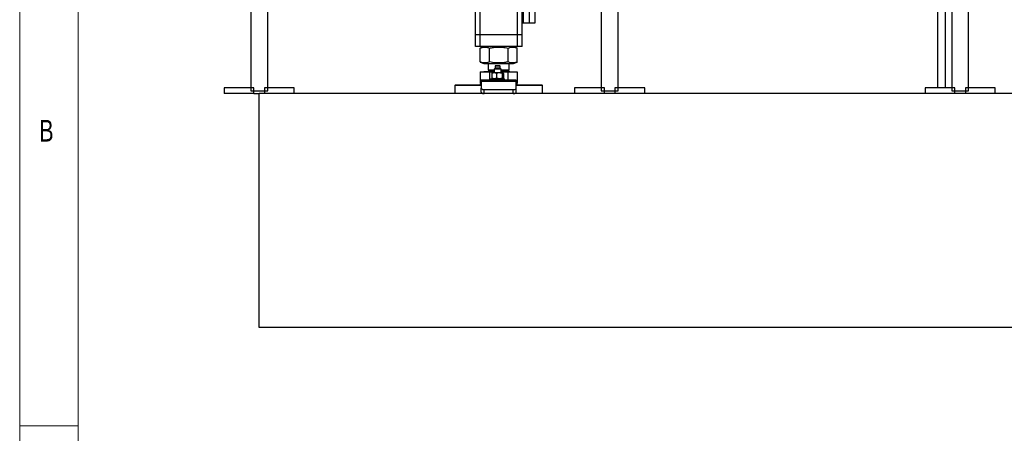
# Model space of a CAD drawing. Header units: millimetres. Extents: x 5 to 589, y 5 to 415.
# Tile 4 of 67: x 5 to 89, y 309 to 345. Entities that reach past the tile are written whole.
import ezdxf

# ---------------------------------------------------------------- set-up
doc = ezdxf.new("R2010")
doc.units = ezdxf.units.MM
doc.layers.add('NOTES', color=6, linetype='Continuous')
doc.layers.add('TRAIT-FORT', color=4, linetype='Continuous', lineweight=25)
doc.styles.add('SLDTEXTSTYLE0', font='TXT', dxfattribs={"width": 0.75})

msp = doc.modelspace()

# ---------------------------------------------------------------- linework, layer by layer
at = {"color": 7, "linetype": 'Continuous', "lineweight": 18}
for p, q in [((5, 415), (5, 5)), ((10, 410), (10, 10)), ((5, 310), (10, 310))]:
    msp.add_line(p, q, dxfattribs=at)
at = {"layer": 'TRAIT-FORT', "color": 4, "linetype": 'Continuous', "lineweight": 25}
for p, q in [((44, 343.437), (44, 382.937)), ((44.4, 343.437), (44.4, 382.937)), ((47.6, 343.437), (47.6, 382.937)), ((24.775, 381.242), (24.775, 338.667)), ((26.225, 338.667), (26.225, 381.242)), ((54.775, 381.242), (54.775, 338.667)), ((56.225, 338.667), (56.225, 381.242)), ((84.775, 381.242), (84.775, 338.667)), ((86.225, 338.667), (86.225, 381.242)), ((83.563, 371.281), (83.563, 338.912)), ((84.238, 338.912), (84.238, 371.281)), ((48, 344.437), (48, 355.437)), ((48.1, 355.437), (48.1, 344.437)), ((48.6, 355.437), (48.6, 344.437)), ((49.1, 355.437), (49.1, 344.437)), ((48.1, 344.437), (48, 344.437)), ((48, 343.437), (48, 344.437)), ((48.6, 344.437), (48.1, 344.437)), ((49.1, 344.437), (48.6, 344.437)), ((44, 342.437), (44, 343.437)), ((44.4, 343.437), (44, 343.437)), ((44.4, 342.437), (44.4, 343.437)), ((47.6, 343.437), (44.4, 343.437)), ((47.6, 342.437), (47.6, 343.437)), ((48, 343.437), (47.6, 343.437)), ((48, 342.437), (48, 343.437)), ((44.4, 342.437), (44, 342.437)), ((47.6, 342.437), (44.4, 342.437)), ((44.425, 342.31), (44.413, 342.306)), ((44.413, 341.119), (44.413, 342.306)), ((44.739, 342.437), (44.424, 342.31)), ((45.223, 341.119), (45.223, 342.306)), ((46.811, 341.119), (46.811, 342.306)), ((47.577, 342.31), (47.262, 342.437)), ((47.588, 341.119), (47.588, 342.306)), ((48, 342.437), (47.6, 342.437)), ((44.413, 341.119), (44.425, 341.115)), ((44.424, 341.115), (44.739, 340.987)), ((44.739, 340.987), (45.383, 340.987)), ((45.1, 340.987), (45.1, 340.446)), ((45.383, 340.987), (47.262, 340.987)), ((45.685, 340.587), (45.61, 340.512)), ((45.61, 340.512), (45.61, 340.187)), ((45.716, 340.512), (45.61, 340.512)), ((45.71, 340.787), (45.685, 340.762)), ((45.685, 340.762), (45.685, 340.587)), ((45.765, 340.762), (45.685, 340.762)), ((45.765, 340.587), (45.685, 340.587)), ((45.781, 340.787), (45.71, 340.787)), ((46.21, 340.512), (45.716, 340.512)), ((46.135, 340.762), (45.765, 340.762)), ((46.135, 340.587), (45.765, 340.587)), ((46.11, 340.787), (45.781, 340.787)), ((46.135, 340.762), (46.11, 340.787)), ((46.135, 340.587), (46.135, 340.762)), ((46.21, 340.512), (46.135, 340.587)), ((46.21, 340.187), (46.21, 340.512)), ((46.9, 340.446), (46.9, 340.987)), ((47.262, 340.987), (47.577, 341.115)), ((44.413, 340.277), (44.413, 339.285)), ((44.413, 340.277), (45.223, 340.277)), ((44.723, 340.287), (44.723, 340.277)), ((45.61, 340.287), (44.723, 340.287)), ((45.209, 340.446), (45.1, 340.337)), ((45.1, 340.446), (45.61, 340.446)), ((45.1, 340.337), (45.61, 340.337)), ((45.223, 340.277), (45.223, 339.562)), ((45.223, 340.277), (45.61, 340.277)), ((45.31, 339.687), (45.31, 339.562)), ((45.31, 339.687), (46.51, 339.687)), ((45.421, 340.137), (45.421, 339.737)), ((45.46, 340.187), (45.451, 340.181)), ((45.451, 339.694), (45.46, 339.687)), ((45.619, 340.187), (45.46, 340.187)), ((46.062, 340.187), (45.619, 340.187)), ((45.817, 340.137), (45.817, 339.737)), ((46.353, 340.187), (46.062, 340.187)), ((46.21, 340.446), (46.9, 340.446)), ((46.21, 340.337), (46.9, 340.337)), ((46.21, 340.287), (47.278, 340.287)), ((46.21, 340.277), (46.811, 340.277)), ((46.306, 340.137), (46.306, 339.737)), ((46.36, 340.187), (46.353, 340.187)), ((46.369, 340.181), (46.36, 340.187)), ((46.36, 339.687), (46.369, 339.694)), ((46.4, 339.737), (46.377, 339.701)), ((46.4, 340.137), (46.4, 339.737)), ((46.51, 339.562), (46.51, 339.687)), ((46.9, 340.337), (46.792, 340.446)), ((46.811, 339.562), (46.811, 340.277)), ((46.811, 340.277), (47.588, 340.277)), ((47.278, 340.277), (47.278, 340.287)), ((47.588, 340.277), (47.588, 339.285)), ((22.5, 338.912), (22.5, 338.412)), ((25.049, 338.912), (22.5, 338.912)), ((25.049, 338.412), (25.049, 338.912)), ((25.952, 338.912), (25.952, 338.412)), ((28.5, 338.912), (25.952, 338.912)), ((28.5, 338.412), (28.5, 338.912)), ((42.3, 339.162), (42.25, 339.112)), ((42.25, 339.112), (42.25, 338.412)), ((44.5, 339.112), (42.25, 339.112)), ((42.3, 339.162), (44.5, 339.162)), ((44.413, 339.285), (44.5, 339.246)), ((44.424, 339.28), (44.413, 339.285)), ((44.423, 339.279), (44.5, 339.235)), ((47.5, 339.562), (44.5, 339.562)), ((44.5, 339.455), (44.5, 339.562)), ((44.5, 339.455), (44.5, 338.884)), ((47.5, 339.455), (44.5, 339.455)), ((44.5, 338.537), (44.5, 338.884)), ((47.5, 339.562), (47.5, 339.455)), ((47.5, 338.884), (47.5, 339.455)), ((47.5, 339.245), (47.588, 339.285)), ((47.5, 339.235), (47.578, 339.279)), ((47.5, 339.162), (49.7, 339.162)), ((49.75, 339.112), (47.5, 339.112)), ((47.5, 338.537), (47.5, 338.884)), ((49.75, 339.112), (49.7, 339.162)), ((49.75, 338.412), (49.75, 339.112)), ((55.049, 338.912), (52.5, 338.912)), ((52.5, 338.912), (52.5, 338.412)), ((55.049, 338.412), (55.049, 338.912)), ((55.952, 338.912), (55.952, 338.412)), ((58.5, 338.912), (55.952, 338.912)), ((58.5, 338.412), (58.5, 338.912)), ((85.049, 338.912), (82.5, 338.912)), ((82.5, 338.912), (82.5, 338.412)), ((85.049, 338.412), (85.049, 338.912)), ((85.952, 338.912), (85.952, 338.412)), ((88.5, 338.912), (85.952, 338.912)), ((88.5, 338.412), (88.5, 338.912)), ((25.049, 338.412), (22.5, 338.412)), ((24.775, 338.667), (26.225, 338.667)), ((25.049, 338.412), (25.5, 338.412)), ((25.5, 318.412), (25.5, 338.412)), ((175.5, 338.412), (25.5, 338.412)), ((28.5, 338.412), (25.952, 338.412)), ((44.75, 338.759), (47.25, 338.759)), ((44.75, 338.412), (44.75, 338.759)), ((47.25, 338.412), (47.25, 338.759)), ((55.049, 338.412), (52.5, 338.412)), ((54.775, 338.667), (56.225, 338.667)), ((58.5, 338.412), (55.952, 338.412)), ((85.049, 338.412), (82.5, 338.412)), ((84.775, 338.667), (86.225, 338.667)), ((88.5, 338.412), (85.952, 338.412)), ((175.5, 318.412), (25.5, 318.412))]:
    msp.add_line(p, q, dxfattribs=at)
at = {"layer": 'TRAIT-FORT', "color": 4, "linetype": 'Continuous', "lineweight": 25, "flags": 128}
for points in [[(44.5, 338.884), (44.505, 338.859), (44.519, 338.836), (44.543, 338.814), (44.574, 338.795), (44.612, 338.78), (44.655, 338.768), (44.702, 338.761), (44.75, 338.759)], [(47.25, 338.759), (47.299, 338.761), (47.346, 338.768), (47.389, 338.78), (47.427, 338.795), (47.458, 338.814), (47.481, 338.836), (47.496, 338.859), (47.5, 338.884)], [(44.5, 338.537), (44.505, 338.513), (44.519, 338.49), (44.543, 338.468), (44.574, 338.449), (44.612, 338.434), (44.655, 338.422), (44.702, 338.415), (44.75, 338.412)], [(47.25, 338.412), (47.299, 338.415), (47.346, 338.422), (47.389, 338.434), (47.427, 338.449), (47.458, 338.468), (47.481, 338.49), (47.496, 338.513), (47.5, 338.537)]]:
    msp.add_lwpolyline(points, dxfattribs=at)
at = {"layer": 'TRAIT-FORT', "color": 4, "linetype": 'Continuous', "lineweight": 25}
for centre, start, end in [((45.05, 340.337), 269.99811, 359.99506), ((46.95, 340.337), 180.00494, 270.00189)]:
    msp.add_arc(centre, 0.05, start, end, dxfattribs=at)
for points, knots in [([(44.413, 342.306), (44.467, 342.325), (44.567, 342.362), (44.719, 342.39), (44.854, 342.394), (44.979, 342.379), (45.1, 342.351), (45.18, 342.321), (45.223, 342.306)], [0, 0, 0, 0, 0.2056652, 0.3849089, 0.5541396, 0.6897146, 0.8355137, 1, 1, 1, 1]), ([(45.223, 342.306), (45.329, 342.325), (45.53, 342.362), (45.825, 342.39), (46.087, 342.394), (46.33, 342.38), (46.566, 342.352), (46.726, 342.322), (46.811, 342.306)], [0, 0, 0, 0, 0.202069, 0.382699, 0.555314, 0.692992, 0.838893, 1, 1, 1, 1]), ([(46.811, 342.306), (46.862, 342.325), (46.959, 342.362), (47.105, 342.39), (47.234, 342.394), (47.354, 342.379), (47.465, 342.352), (47.539, 342.324), (47.576, 342.31)], [0, 0, 0, 0, 0.209431, 0.391423, 0.563023, 0.700556, 0.848718, 1, 1, 1, 1]), ([(45.223, 341.119), (45.17, 341.1), (45.069, 341.063), (44.917, 341.035), (44.782, 341.031), (44.657, 341.045), (44.537, 341.074), (44.456, 341.103), (44.413, 341.119)], [0, 0, 0, 0, 0.205672, 0.384909, 0.55414, 0.689715, 0.835507, 1, 1, 1, 1]), ([(46.811, 341.119), (46.705, 341.1), (46.504, 341.063), (46.209, 341.035), (45.947, 341.031), (45.704, 341.045), (45.469, 341.073), (45.308, 341.103), (45.223, 341.119)], [0, 0, 0, 0, 0.202069, 0.382699, 0.555314, 0.692992, 0.838896, 1, 1, 1, 1]), ([(47.576, 341.115), (47.528, 341.097), (47.436, 341.062), (47.294, 341.035), (47.165, 341.031), (47.045, 341.045), (46.929, 341.074), (46.852, 341.103), (46.811, 341.119)], [0, 0, 0, 0, 0.193226, 0.37521, 0.546789, 0.68431, 0.83246, 1, 1, 1, 1]), ([(45.619, 340.187), (45.591, 340.185), (45.534, 340.182), (45.468, 340.159), (45.431, 340.142), (45.421, 340.137)], [0, 0, 0, 0, 0.408448, 0.834738, 1, 1, 1, 1]), ([(45.421, 340.137), (45.427, 340.151), (45.434, 340.169), (45.45, 340.177), (45.453, 340.179)], [0, 0, 0, 0, 0.798096, 1, 1, 1, 1]), ([(45.619, 339.687), (45.591, 339.689), (45.534, 339.693), (45.468, 339.716), (45.431, 339.733), (45.421, 339.737)], [0, 0, 0, 0, 0.40845, 0.834738, 1, 1, 1, 1]), ([(45.421, 339.737), (45.427, 339.723), (45.434, 339.706), (45.45, 339.698), (45.453, 339.696)], [0, 0, 0, 0, 0.79816, 1, 1, 1, 1]), ([(45.817, 340.137), (45.786, 340.151), (45.722, 340.179), (45.653, 340.185), (45.619, 340.187)], [0, 0, 0, 0, 0.498909, 1, 1, 1, 1]), ([(45.817, 339.737), (45.786, 339.724), (45.722, 339.696), (45.653, 339.69), (45.619, 339.687)], [0, 0, 0, 0, 0.498915, 1, 1, 1, 1]), ([(46.062, 340.187), (46.027, 340.186), (45.957, 340.182), (45.876, 340.159), (45.83, 340.142), (45.817, 340.137)], [0, 0, 0, 0, 0.412741, 0.837437, 1, 1, 1, 1]), ([(46.062, 339.687), (46.027, 339.689), (45.957, 339.693), (45.876, 339.716), (45.83, 339.733), (45.817, 339.737)], [0, 0, 0, 0, 0.412742, 0.837437, 1, 1, 1, 1]), ([(46.306, 340.137), (46.267, 340.151), (46.188, 340.179), (46.104, 340.185), (46.062, 340.187)], [0, 0, 0, 0, 0.494266, 1, 1, 1, 1]), ([(46.306, 339.737), (46.267, 339.724), (46.188, 339.696), (46.104, 339.69), (46.062, 339.687)], [0, 0, 0, 0, 0.49427, 1, 1, 1, 1]), ([(46.353, 340.187), (46.346, 340.185), (46.328, 340.178), (46.316, 340.156), (46.309, 340.142), (46.306, 340.137)], [0, 0, 0, 0, 0.308561, 0.779397, 1, 1, 1, 1]), ([(46.353, 339.687), (46.346, 339.69), (46.328, 339.697), (46.316, 339.719), (46.309, 339.733), (46.306, 339.737)], [0, 0, 0, 0, 0.308586, 0.779405, 1, 1, 1, 1]), ([(46.4, 340.137), (46.393, 340.151), (46.383, 340.173), (46.362, 340.183), (46.353, 340.187)], [0, 0, 0, 0, 0.604719, 1, 1, 1, 1])]:
    msp.add_open_spline(points, degree=3, knots=knots, dxfattribs=at)

# ---------------------------------------------------------------- texts
at = {"layer": 'NOTES', "color": 211, "insert": (6.667, 336.168), "char_height": 1.852, "attachment_point": 1, "style": 'SLDTEXTSTYLE0'}
msp.add_mtext('B', dxfattribs=at)

doc.saveas('drawing.dxf')
